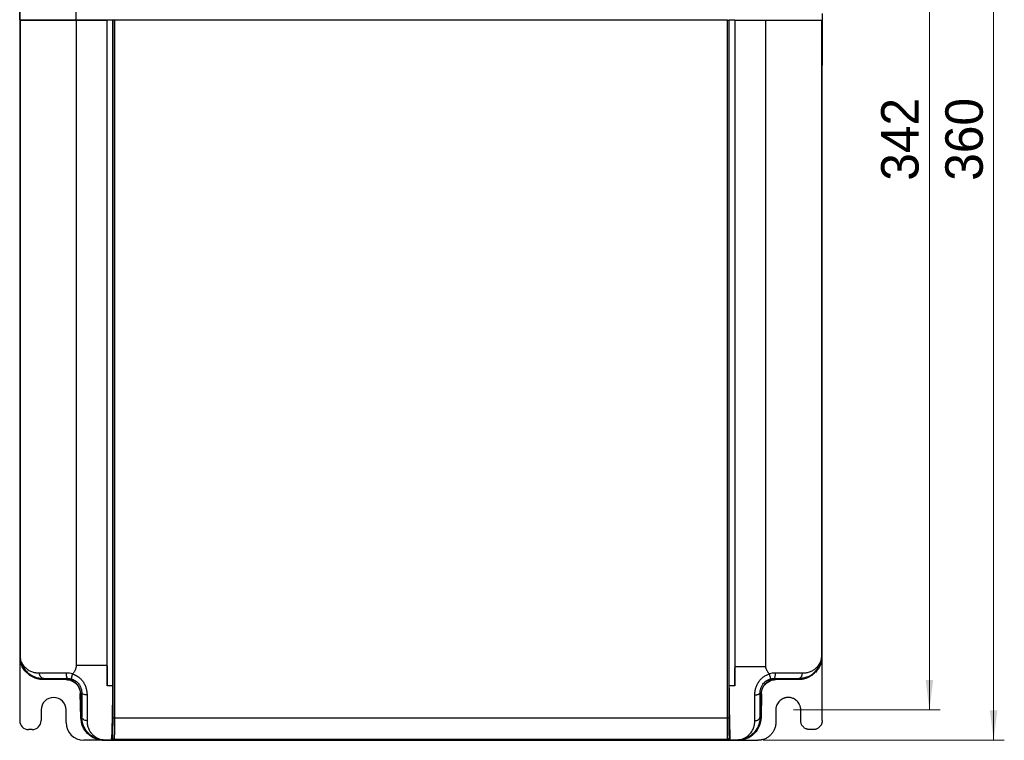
# Model space of a CAD drawing. Header units: millimetres. Extents: x 0 to 423, y 0 to 297.
# Tile 3 of 41: x 77 to 169, y 92 to 159. Entities that reach past the tile are written whole.
import ezdxf

# ---------------------------------------------------------------- set-up
doc = ezdxf.new("R2010")
doc.units = ezdxf.units.MM
doc.layers.add('实线', color=2, linetype='Continuous', lineweight=25)
doc.styles.add('SLDTEXTSTYLE16', font='ARIAL.TTF', dxfattribs={"width": 0.948})
doc.dimstyles.new('SLDDIMSTYLE0', dxfattribs={"dimtxt": 3.5, "dimasz": 2.8, "dimexe": 0, "dimexo": 0.0625, "dimgap": 0.875, "dimtad": 2, "dimlfac": 3, "dimrnd": 1e-09, "dimzin": 12, "dimdsep": 46, "dimtxsty": 'SLDTEXTSTYLE16', "dimsah": 1, "dimcen": 0.09, "dimadec": 0, "dimazin": 3, "dimtfac": 1, "dimtofl": 0, "dimtmove": 0, "dimatfit": 3, "dimfxl": 1, "dimfrac": 2, "dimtolj": 1, "dimtzin": 12, "dimarcsym": 0})

# ---------------------------------------------------------------- blocks, each defined once
blk = doc.blocks.new('_D_2')
at = {"color": 7, "linetype": 'Continuous', "lineweight": 18, "true_color": 0xffffff}
for p, q in [((149.477, 208.973), (163.169, 208.973)), ((162.169, 208.973), (162.169, 94.973)), ((149.477, 94.973), (163.169, 94.973))]:
    blk.add_line(p, q, dxfattribs=at)
for points in [[(162.169, 208.973), (161.819, 206.173), (162.519, 206.173)], [(162.169, 94.973), (162.519, 97.773), (161.819, 97.773)]]:
    blk.add_solid(points, dxfattribs=at)
at = {"color": 7, "linetype": 'Continuous', "lineweight": 18, "true_color": 0xffffff, "insert": (157.657, 144.423), "char_height": 3.5, "attachment_point": 1, "rotation": 90, "style": 'SLDTEXTSTYLE16'}
blk.add_mtext('342', dxfattribs=at)
blk = doc.blocks.new('_D_3')
at = {"color": 7, "linetype": 'Continuous', "lineweight": 18, "true_color": 0xffffff}
for p, q in [((144.772, 212.14), (169.169, 212.14)), ((168.169, 92.14), (168.169, 212.14)), ((146.644, 92.14), (169.169, 92.14))]:
    blk.add_line(p, q, dxfattribs=at)
for points in [[(168.169, 212.14), (167.819, 209.34), (168.519, 209.34)], [(168.169, 92.14), (168.519, 94.94), (167.819, 94.94)]]:
    blk.add_solid(points, dxfattribs=at)
at = {"color": 7, "linetype": 'Continuous', "lineweight": 18, "true_color": 0xffffff, "insert": (163.657, 144.423), "char_height": 3.5, "attachment_point": 1, "rotation": 90, "style": 'SLDTEXTSTYLE16'}
blk.add_mtext('360', dxfattribs=at)

msp = doc.modelspace()

# ---------------------------------------------------------------- linework, layer by layer
at = {"layer": '实线', "color": 2, "linetype": 'Continuous', "lineweight": 25, "true_color": 0xffff00}
for p, q in [((82.3855, 205.0911), (82.3855, 159.4699)), ((77.1437, 204.2754), (77.1437, 100.0036)), ((77.1508, 204.2356), (77.1508, 159.4699)), ((77.1537, 159.4699), (77.1537, 204.2327)), ((77.181, 159.4225), (77.181, 100.0046)), ((77.1839, 100.0075), (77.1839, 159.4225)), ((77.2771, 159.4699), (77.2771, 159.4225)), ((77.5173, 159.4699), (77.5173, 159.4225)), ((77.6104, 159.4699), (77.6104, 159.4225)), ((78.3253, 159.4615), (78.3253, 159.4225)), ((78.3317, 159.4225), (78.3317, 159.4615)), ((82.3855, 159.4699), (85.276, 159.4699)), ((82.4157, 159.4225), (85.3063, 159.4225)), ((82.4157, 159.4225), (82.4157, 99.1491)), ((84.0018, 159.4699), (84.0018, 159.4225)), ((84.4684, 159.4225), (84.4684, 159.4699)), ((85.8193, 159.4225), (85.3063, 159.4225)), ((85.3063, 99.1491), (85.3063, 159.4225)), ((85.8193, 159.4225), (85.8362, 159.4225)), ((85.8193, 159.4225), (85.8193, 97.2333)), ((85.8362, 159.4225), (85.8362, 94.2503)), ((86.0027, 159.4225), (85.8362, 159.4225)), ((86.0027, 159.4225), (86.0027, 94.2503)), ((139.3805, 159.4225), (86.0027, 159.4225)), ((108.476, 159.4699), (108.476, 159.4225)), ((143.2848, 159.4221), (139.3805, 159.4221)), ((143.2848, 94.2503), (143.2848, 159.4221)), ((143.4513, 94.2503), (143.4513, 159.4221)), ((143.9812, 159.4221), (143.4682, 159.4221)), ((143.4682, 97.2333), (143.4682, 159.4221)), ((143.8093, 159.4221), (143.8093, 159.4699)), ((143.9812, 159.4221), (146.8718, 159.4221)), ((143.9812, 159.4221), (143.9812, 99.0276)), ((146.8718, 99.0276), (146.8718, 159.4221)), ((150.2778, 159.4699), (150.2778, 159.4225)), ((151.6771, 159.4699), (151.6771, 159.4225)), ((152.1036, 159.4225), (152.1036, 100.0075)), ((152.1065, 100.0046), (152.1065, 159.4225)), ((152.1437, 160.0395), (152.1437, 155.7062)), ((152.1437, 155.7062), (152.1065, 155.7062)), ((152.1437, 155.7062), (152.1437, 155.2062)), ((152.1065, 155.2062), (152.1437, 155.2062)), ((152.1437, 100.0036), (152.1437, 155.2062)), ((77.1437, 100.0036), (77.1437, 93.9776)), ((77.181, 100.0046), (77.1839, 100.0075)), ((152.1036, 100.0075), (152.1065, 100.0046)), ((152.1437, 93.9776), (152.1437, 100.0036)), ((82.4157, 99.1491), (85.3063, 99.1491)), ((85.3063, 99.0908), (85.3063, 97.2333)), ((143.9812, 99.0276), (146.8718, 99.0276)), ((143.9812, 97.2333), (143.9812, 98.9109)), ((81.4957, 97.8058), (79.2798, 97.8371)), ((79.3219, 97.8406), (79.393, 97.9117)), ((79.3219, 97.8406), (81.5244, 97.8168)), ((81.3768, 97.922), (81.6287, 97.9211)), ((81.5244, 97.8168), (81.6287, 97.9211)), ((147.6588, 97.9211), (147.9997, 97.9224)), ((147.7631, 97.8168), (147.6588, 97.9211)), ((147.7631, 97.8168), (149.9656, 97.8405)), ((150.0077, 97.8371), (147.7918, 97.8058)), ((149.8945, 97.9117), (150.5169, 98.0227)), ((149.8945, 97.9117), (149.9656, 97.8405)), ((85.8193, 97.2333), (85.3063, 97.2333)), ((143.9812, 97.2333), (143.4682, 97.2333)), ((82.8489, 94.2684), (82.81, 96.4959)), ((82.8416, 96.5084), (82.939, 96.6057)), ((82.8416, 96.5084), (82.8805, 94.2825)), ((146.4458, 96.5083), (146.3485, 96.6057)), ((146.407, 94.2825), (146.4458, 96.5083)), ((146.4775, 96.4959), (146.4386, 94.2684)), ((79.1437, 94.9728), (79.1437, 93.9776)), ((81.4771, 93.8062), (81.4771, 94.9728)), ((147.8104, 94.9728), (147.8104, 93.8062)), ((150.1437, 93.9776), (150.1437, 94.9728)), ((82.9433, 94.3453), (82.8805, 94.2825)), ((86.0027, 94.2503), (143.2848, 94.2503)), ((146.407, 94.2825), (146.3442, 94.3453)), ((78.3104, 93.1442), (77.9771, 93.1442)), ((151.3104, 93.1442), (150.9771, 93.1442)), ((85.0152, 92.1395), (83.1437, 92.1395)), ((85.0152, 92.1395), (125.6437, 92.1395)), ((85.0444, 92.1561), (85.0531, 92.1648)), ((85.0444, 92.1561), (144.2431, 92.1561)), ((85.8835, 92.1648), (85.0531, 92.1648)), ((85.729, 92.3432), (85.8048, 92.4191)), ((85.9713, 92.2526), (85.8835, 92.1648)), ((85.9713, 92.2526), (143.3162, 92.2526)), ((125.6437, 92.1395), (125.6437, 92.1561)), ((127.6437, 92.1561), (127.6437, 92.1395)), ((139.9771, 92.1395), (127.6437, 92.1395)), ((139.9771, 92.1395), (139.9771, 92.1561)), ((141.9771, 92.1561), (141.9771, 92.1395)), ((141.9771, 92.1395), (144.2723, 92.1395)), ((143.404, 92.1648), (143.3162, 92.2526)), ((144.2344, 92.1648), (143.404, 92.1648)), ((143.4827, 92.4191), (143.5585, 92.3432)), ((144.2344, 92.1648), (144.2431, 92.1561)), ((144.2723, 92.1395), (146.1437, 92.1395))]:
    msp.add_line(p, q, dxfattribs=at)
for centre, radius, start, end in [((80.3104, 94.9728), 1.1667, 0, 180), ((77.9771, 93.9776), 0.8333, 180, 270), ((78.3104, 93.9776), 0.8333, 270, 0), ((83.1437, 93.8062), 1.6667, 180, 270)]:
    msp.add_arc(centre, radius, start, end, dxfattribs=at)
for points, knots in [([(77.1537, 159.4699), (77.1569, 159.4699), (77.2108, 159.4699), (77.3762, 159.4699), (77.5847, 159.4699), (77.7356, 159.4699), (77.8894, 159.4699), (77.968, 159.4699), (78.1294, 159.4699), (78.2124, 159.4699), (78.3847, 159.4699), (78.474, 159.4699), (78.6616, 159.4699), (78.7598, 159.4699), (78.9655, 159.4699), (79.073, 159.4699), (79.2964, 159.4699), (79.5281, 159.4699), (79.7781, 159.4699), (80.04, 159.4699), (80.177, 159.4699), (80.4677, 159.4699), (80.6216, 159.4699), (80.9464, 159.4699), (81.1174, 159.4699), (81.4697, 159.4699), (81.8319, 159.4699), (82.2009, 159.4699), (82.3855, 159.4699)], [0, 0, 0, 0, 0.0625, 0.125, 0.1875, 0.25, 0.25, 0.3125, 0.3125, 0.375, 0.375, 0.4375, 0.4375, 0.5, 0.5, 0.5625, 0.5625, 0.625, 0.6875, 0.6875, 0.75, 0.75, 0.8125, 0.8125, 0.875, 0.875, 0.9375, 1, 1, 1, 1]), ([(77.1839, 159.4225), (77.1848, 159.4225), (77.1865, 159.4225), (77.1934, 159.4225), (77.2035, 159.4225), (77.2171, 159.4225), (77.2341, 159.4225), (77.2658, 159.4225), (77.3225, 159.4225), (77.4325, 159.4225), (77.6057, 159.4225), (77.836, 159.4225), (78.0818, 159.4225), (78.331, 159.4225), (78.593, 159.4225), (78.8879, 159.4225), (79.2109, 159.4225), (79.5683, 159.4225), (79.9431, 159.4225), (80.3597, 159.4225), (80.8112, 159.4225), (81.3222, 159.4225), (81.7251, 159.4225), (81.9999, 159.4225), (82.1362, 159.4225), (82.2752, 159.4225), (82.3676, 159.4225), (82.4157, 159.4225)], [0, 0, 0, 0, 0.00980514, 0.01984245, 0.03012568, 0.04066761, 0.05148012, 0.06257422, 0.09223276, 0.12533334, 0.18101981, 0.25045115, 0.31622814, 0.37501805, 0.43758353, 0.49991585, 0.56205197, 0.62461648, 0.69232746, 0.74998815, 0.8140655, 0.87493152, 0.93739151, 0.95287425, 0.96872643, 0.98371091, 1, 1, 1, 1]), ([(143.2848, 159.4221), (143.2922, 159.4221), (143.3068, 159.4221), (143.3281, 159.4221), (143.3484, 159.4221), (143.3676, 159.4221), (143.3858, 159.4221), (143.4128, 159.4221), (143.4438, 159.4221), (143.4488, 159.4221), (143.4513, 159.4221)], [0, 0, 0, 0, 0.0857745, 0.1689516, 0.2510189, 0.3335244, 0.4179918, 0.5058428, 0.7526229, 1, 1, 1, 1]), ([(146.8718, 159.4221), (146.9192, 159.4221), (147.0104, 159.4221), (147.1477, 159.4221), (147.2824, 159.4221), (147.4351, 159.4221), (147.6012, 159.4221), (147.7799, 159.4221), (147.8954, 159.4221), (147.9525, 159.4221)], [0, 0, 0, 0, 0.12970572, 0.24967317, 0.3760279, 0.49966456, 0.67032298, 0.83692947, 1, 1, 1, 1]), ([(147.9525, 159.4225), (147.9828, 159.4225), (148.0434, 159.4225), (148.133, 159.4225), (148.2217, 159.4225), (148.3095, 159.4225), (148.3963, 159.4225), (148.4822, 159.4225), (148.5672, 159.4225), (148.6512, 159.4225), (148.7342, 159.4225), (148.8534, 159.4225), (149.008, 159.4225), (149.1891, 159.4225), (149.3657, 159.4225), (149.532, 159.4225), (149.6957, 159.4225), (149.9043, 159.4225), (150.155, 159.4225), (150.4336, 159.4225), (150.6858, 159.4225), (150.9215, 159.4225), (151.1428, 159.4225), (151.3568, 159.4225), (151.5667, 159.4225), (151.758, 159.4225), (151.9016, 159.4225), (151.9934, 159.4225), (152.0454, 159.4225), (152.0781, 159.4225), (152.0976, 159.4225), (152.1016, 159.4225), (152.1036, 159.4225)], [0, 0, 0, 0, 0.01229927, 0.02461305, 0.03695451, 0.04933674, 0.06177268, 0.07427514, 0.0868567, 0.09952971, 0.11230626, 0.12519814, 0.15565593, 0.18776515, 0.21804046, 0.25047959, 0.28100352, 0.31312026, 0.37548442, 0.43824438, 0.50001792, 0.55876384, 0.6250294, 0.68719448, 0.74947132, 0.81702384, 0.87475183, 0.9075809, 0.93746305, 0.95912883, 0.97994798, 1, 1, 1, 1]), ([(77.181, 100.0046), (77.1813, 99.9762), (77.182, 99.9196), (77.1872, 99.835), (77.1954, 99.751), (77.2068, 99.6679), (77.2214, 99.5857), (77.239, 99.5045), (77.2597, 99.4245), (77.2832, 99.3457), (77.3096, 99.2683), (77.3387, 99.1923), (77.3705, 99.1178), (77.4048, 99.045), (77.4417, 98.9738), (77.4809, 98.9045), (77.5224, 98.837), (77.5661, 98.7714), (77.612, 98.7077), (77.6598, 98.6461), (77.7096, 98.5867), (77.7611, 98.5292), (77.797, 98.4925), (77.8149, 98.4743)], [0, 0, 0, 0, 0.0501069, 0.0999648, 0.1495738, 0.1989339, 0.248045, 0.2969073, 0.3455208, 0.3938855, 0.4420014, 0.4898686, 0.537487, 0.5848568, 0.6319779, 0.6788505, 0.7254744, 0.7718498, 0.8179767, 0.8638552, 0.9094852, 0.9548668, 1, 1, 1, 1]), ([(78.9899, 98.4111), (78.9642, 98.4105), (78.9144, 98.4095), (78.844, 98.4114), (78.7796, 98.4152), (78.7207, 98.4207), (78.6673, 98.4274), (78.5745, 98.4418), (78.4429, 98.4714), (78.2733, 98.5278), (78.1156, 98.5988), (77.971, 98.6824), (77.8372, 98.7781), (77.7111, 98.8884), (77.5935, 99.0134), (77.4899, 99.1462), (77.4006, 99.2852), (77.3241, 99.4288), (77.264, 99.5705), (77.2196, 99.715), (77.1968, 99.8353), (77.188, 99.9217), (77.1854, 99.9647), (77.1845, 99.9861), (77.1842, 99.9968), (77.1841, 100.0022), (77.184, 100.0052), (77.1839, 100.0068), (77.1839, 100.0075)], [0, 0, 0, 0, 0.02713437, 0.05260998, 0.07643984, 0.09863569, 0.11920868, 0.13816993, 0.20757449, 0.28021997, 0.35799914, 0.42332743, 0.48721749, 0.55725822, 0.61851077, 0.68056862, 0.7415442, 0.79511268, 0.85116342, 0.90159177, 0.95182191, 0.97616804, 0.98814812, 0.99409004, 0.99704901, 0.9985255, 0.999263, 1, 1, 1, 1]), ([(77.1839, 100.0075), (77.1839, 100.0065), (77.184, 100.0045), (77.184, 100.0004), (77.1842, 99.9932), (77.1845, 99.9789), (77.1854, 99.9502), (77.1882, 99.8924), (77.198, 99.7754), (77.2357, 99.5368), (77.3422, 99.2027), (77.5157, 98.8894), (77.6888, 98.6666), (77.8401, 98.509), (77.9997, 98.372), (78.1861, 98.2416), (78.3779, 98.1364), (78.5832, 98.0494), (78.7795, 97.9862), (78.9708, 97.9442), (79.1326, 97.9223), (79.2699, 97.9123), (79.3549, 97.9119), (79.393, 97.9117)], [0, 0, 0, 0, 0.00074692, 0.00149435, 0.00299077, 0.00598984, 0.01201289, 0.02415893, 0.0488531, 0.09986916, 0.20858961, 0.32664245, 0.39838545, 0.45573779, 0.52525834, 0.5970113, 0.67632895, 0.74113339, 0.81764931, 0.87711926, 0.9257261, 0.96673317, 1, 1, 1, 1]), ([(79.2798, 97.8371), (78.9983, 97.8728), (78.4352, 97.9443), (77.74, 98.45), (77.3118, 99.0155), (77.2542, 99.4123), (77.237, 99.5305)], [0, 0, 0, 0, 0.2920062, 0.5840124, 0.8760187, 1, 1, 1, 1]), ([(152.1036, 100.0075), (152.1035, 100.0067), (152.1035, 100.0052), (152.1034, 100.0022), (152.1033, 99.9968), (152.103, 99.9861), (152.1021, 99.9647), (152.0995, 99.9218), (152.0907, 99.8354), (152.0679, 99.7152), (152.0235, 99.5707), (151.9647, 99.4319), (151.8886, 99.2879), (151.7995, 99.1487), (151.6941, 99.0138), (151.581, 98.8933), (151.4554, 98.7819), (151.3223, 98.6859), (151.1725, 98.5992), (151.0148, 98.528), (150.8445, 98.4714), (150.6961, 98.438), (150.563, 98.4195), (150.44, 98.4096), (150.3472, 98.4106), (150.2976, 98.4111)], [0, 0, 0, 0, 0.0007364, 0.0014733, 0.0029487, 0.0059054, 0.0118428, 0.0238143, 0.0481447, 0.0983497, 0.1487891, 0.2048136, 0.2551496, 0.3193674, 0.3814618, 0.4426495, 0.5053464, 0.5765865, 0.6411479, 0.71978, 0.7924993, 0.8618741, 0.9013303, 0.9473412, 1, 1, 1, 1]), ([(150.5169, 98.0227), (150.586, 98.033), (150.9608, 98.0891), (151.4374, 98.455), (151.985, 99.1325), (152.0663, 99.7322), (152.1036, 100.0075)], [0, 0, 0, 0, 0.0803671, 0.4357065, 0.7409068, 1, 1, 1, 1]), ([(151.4726, 98.4743), (151.4924, 98.4945), (151.532, 98.535), (151.5886, 98.599), (151.6431, 98.6653), (151.6952, 98.7342), (151.7447, 98.8056), (151.7917, 98.8794), (151.8359, 98.9554), (151.8771, 99.0336), (151.9154, 99.1139), (151.9505, 99.1962), (151.9824, 99.2804), (152.0109, 99.3663), (152.0359, 99.4538), (152.0573, 99.5428), (152.075, 99.6332), (152.089, 99.7247), (152.099, 99.8172), (152.1053, 99.9107), (152.1061, 99.9732), (152.1065, 100.0046)], [0, 0, 0, 0, 0.0498986, 0.1001006, 0.1506061, 0.2014151, 0.2525276, 0.3039437, 0.3556634, 0.4076868, 0.460014, 0.5126449, 0.5655797, 0.6188183, 0.6723608, 0.7262072, 0.7803576, 0.8348121, 0.8895706, 0.9446332, 1, 1, 1, 1]), ([(152.0505, 99.5305), (152.0339, 99.4116), (151.9782, 99.0125), (151.7089, 98.701), (151.5199, 98.4823)], [0, 0, 0, 0, 0.2980352, 1, 1, 1, 1]), ([(77.8149, 98.4743), (77.836, 98.4537), (77.8783, 98.4123), (77.9451, 98.3535), (78.0146, 98.297), (78.0868, 98.2431), (78.1617, 98.1919), (78.2391, 98.1436), (78.319, 98.0984), (78.4012, 98.0564), (78.4856, 98.0177), (78.5721, 97.9825), (78.6606, 97.9508), (78.7509, 97.9229), (78.8429, 97.8988), (78.9364, 97.8787), (79.0313, 97.8626), (79.1273, 97.8507), (79.2243, 97.8429), (79.2893, 97.8413), (79.3219, 97.8406)], [0, 0, 0, 0, 0.05276301, 0.10585427, 0.15927384, 0.21302177, 0.26709812, 0.32150294, 0.37623628, 0.4312982, 0.48668875, 0.54240798, 0.59845594, 0.65483267, 0.71153823, 0.76857266, 0.82593601, 0.88362832, 0.94164963, 1, 1, 1, 1]), ([(82.4157, 99.1491), (82.4162, 99.1292), (82.4173, 99.09), (82.415, 99.0323), (82.4097, 98.9768), (82.3986, 98.9056), (82.3748, 98.8172), (82.3336, 98.7176), (82.2816, 98.6193), (82.2245, 98.5244), (82.1627, 98.4312), (82.1176, 98.3742), (82.0957, 98.3466)], [0, 0, 0, 0, 0.0675687, 0.1327344, 0.1956841, 0.2566298, 0.3766187, 0.5052002, 0.6209824, 0.7535842, 0.8805774, 1, 1, 1, 1]), ([(85.3063, 97.2335), (85.3063, 97.3877), (85.3063, 97.5441), (85.3063, 97.8603), (85.3063, 98.0201), (85.3063, 98.5022), (85.3063, 98.8271), (85.3063, 99.1491)], [0, 0, 0, 0, 0.25, 0.25, 0.5, 0.5, 1, 1, 1, 1]), ([(143.9812, 99.0276), (143.9812, 98.7253), (143.9812, 98.421), (143.9812, 97.9699), (143.9812, 97.8204), (143.9812, 97.5245), (143.9812, 97.378), (143.9812, 97.2335)], [0, 0, 0, 0, 0.5, 0.5, 0.75, 0.75, 1, 1, 1, 1]), ([(147.1931, 98.3468), (147.1735, 98.3758), (147.1358, 98.4318), (147.0806, 98.5125), (147.0284, 98.5881), (146.9834, 98.6651), (146.9456, 98.7456), (146.914, 98.8321), (146.8888, 98.9263), (146.8776, 98.9929), (146.8718, 99.0276)], [0, 0, 0, 0, 0.1380829, 0.2658856, 0.3848352, 0.4997149, 0.6167671, 0.7342282, 0.8617554, 1, 1, 1, 1]), ([(149.9656, 97.8405), (149.995, 97.8412), (150.0535, 97.8425), (150.1409, 97.849), (150.2276, 97.8587), (150.3133, 97.8719), (150.398, 97.8884), (150.4815, 97.9081), (150.5638, 97.931), (150.6447, 97.957), (150.7241, 97.986), (150.8019, 98.0178), (150.878, 98.0525), (150.9522, 98.0899), (151.0247, 98.1299), (151.0951, 98.1724), (151.1635, 98.2172), (151.2299, 98.2644), (151.294, 98.3138), (151.3559, 98.3652), (151.4157, 98.4185), (151.4537, 98.4557), (151.4726, 98.4743)], [0, 0, 0, 0, 0.0525302, 0.1047938, 0.156791, 0.2085216, 0.2599858, 0.3111837, 0.3621151, 0.4127802, 0.463179, 0.5133115, 0.5631778, 0.6127778, 0.6621118, 0.7111796, 0.7599813, 0.8085169, 0.8567866, 0.9047903, 0.9525281, 1, 1, 1, 1]), ([(81.5103, 98.4205), (81.3661, 98.4213), (81.0802, 98.4224), (80.6793, 98.423), (80.382, 98.4225), (80.1638, 98.4218), (80.0107, 98.421), (79.866, 98.4201), (79.6809, 98.4187), (79.377, 98.416), (79.1422, 98.4131), (78.9899, 98.4111)], [0, 0, 0, 0, 0.12499978, 0.24999978, 0.37499978, 0.43749978, 0.49999978, 0.56249978, 0.62499978, 0.74999978, 0.99999977, 0.99999977, 0.99999977, 0.99999977]), ([(79.393, 97.9117), (79.3447, 97.9128), (79.2405, 97.9368), (79.0961, 98.0553), (79.0067, 98.2321), (78.9901, 98.3554), (78.9899, 98.4111)], [0.0000002, 0.0000002, 0.0000002, 0.0000002, 0.2532759, 0.5074559, 0.7616359, 1.0000041, 1.0000041, 1.0000041, 1.0000041]), ([(79.393, 97.9117), (79.5634, 97.9139), (79.8889, 97.9183), (80.4335, 97.9224), (80.9252, 97.924), (81.263, 97.9225), (81.3768, 97.922)], [0, 0, 0, 0, 0.3171321, 0.6056373, 0.8671267, 1, 1, 1, 1]), ([(81.4957, 97.8058), (81.6667, 97.8034), (81.8372, 97.7677), (82.1524, 97.6348), (82.297, 97.5377), (82.5392, 97.2963), (82.6368, 97.152), (82.7707, 96.8373), (82.807, 96.6669), (82.81, 96.4959)], [0, 0, 0, 0, 0.25, 0.25, 0.5, 0.5, 0.75, 0.75, 1, 1, 1, 1]), ([(81.6287, 97.9211), (81.6145, 97.9223), (81.5838, 97.9451), (81.5413, 98.059), (81.5144, 98.2355), (81.5099, 98.3619), (81.5103, 98.4205)], [-0.0000005, -0.0000005, -0.0000005, -0.0000005, 0.2460875, 0.4973917, 0.7486958, 1, 1, 1, 1]), ([(82.4518, 97.4269), (82.4362, 97.442), (82.4048, 97.4725), (82.3548, 97.5154), (82.3025, 97.5562), (82.2478, 97.5946), (82.1908, 97.6305), (82.1316, 97.6636), (82.0704, 97.694), (82.0073, 97.7213), (81.9423, 97.7455), (81.8757, 97.7664), (81.8077, 97.7839), (81.7383, 97.7978), (81.6678, 97.8081), (81.5964, 97.8149), (81.5485, 97.8162), (81.5244, 97.8168)], [0, 0, 0, 0, 0.0633552, 0.1271831, 0.1914838, 0.2562573, 0.3215038, 0.3872233, 0.453416, 0.5200818, 0.587221, 0.6548336, 0.7229196, 0.7914792, 0.8605124, 0.9300193, 1, 1, 1, 1]), ([(81.976, 97.873), (81.9757, 97.8736), (81.9751, 97.8748), (81.9752, 97.8798), (81.976, 97.8874), (81.9778, 97.8978), (81.9815, 97.9158), (81.9887, 97.9494), (82.0004, 98), (82.0149, 98.0581), (82.0293, 98.115), (82.0465, 98.1806), (82.0661, 98.253), (82.0803, 98.3039), (82.0875, 98.3296)], [0, 0, 0, 0, 0.0479042, 0.0970624, 0.1473895, 0.1987834, 0.2511253, 0.3589012, 0.5004597, 0.5889899, 0.6846447, 0.7861712, 0.891932, 1, 1, 1, 1]), ([(81.976, 97.873), (81.9958, 97.867), (82.0393, 97.8541), (82.1089, 97.8283), (82.1976, 97.7895), (82.2874, 97.7411), (82.4093, 97.6622), (82.5443, 97.5515), (82.6761, 97.4013), (82.7914, 97.2212), (82.8656, 97.0487), (82.9091, 96.8874), (82.9284, 96.7748), (82.9374, 96.6829), (82.9385, 96.6293), (82.939, 96.6057)], [0, 0, 0, 0, 0.0343514, 0.0753648, 0.123062, 0.1953102, 0.2445069, 0.3647583, 0.4853043, 0.5801118, 0.7322895, 0.8175847, 0.8910097, 0.9519968, 1, 1, 1, 1]), ([(82.0957, 98.3466), (82.0939, 98.3438), (82.0904, 98.3386), (82.0884, 98.3325), (82.0875, 98.3297)], [0, 0, 0, 0, 0.5232519, 1, 1, 1, 1]), ([(82.0875, 98.3297), (82.1106, 98.3226), (82.1569, 98.3085), (82.225, 98.2835), (82.292, 98.2558), (82.3579, 98.2252), (82.4227, 98.1916), (82.4863, 98.1551), (82.5488, 98.1157), (82.6756, 98.0283), (82.8552, 97.8744), (83.0609, 97.628), (83.2276, 97.3459), (83.3269, 97.0885), (83.3835, 96.8747), (83.4112, 96.7283), (83.4277, 96.5995), (83.4367, 96.4889), (83.4378, 96.4163), (83.4383, 96.38)], [0, 0, 0, 0, 0.02767751, 0.0553073, 0.08294147, 0.11063192, 0.13843008, 0.16638662, 0.19455117, 0.22297212, 0.34275267, 0.46429691, 0.59125038, 0.72265172, 0.79031662, 0.85927643, 0.90627513, 0.95315929, 1, 1, 1, 1]), ([(145.8491, 96.38), (145.8494, 96.4067), (145.8499, 96.4602), (145.8548, 96.5416), (145.8627, 96.6238), (145.8774, 96.7335), (145.9031, 96.8699), (145.9592, 97.0836), (146.0579, 97.3414), (146.2242, 97.6248), (146.4302, 97.8726), (146.6295, 98.0435), (146.7995, 98.1561), (146.9286, 98.2265), (147.0618, 98.2858), (147.154, 98.3151), (147.2, 98.3297)], [0, 0, 0, 0, 0.0345041, 0.0691502, 0.1039695, 0.1389917, 0.2076689, 0.275166, 0.4069109, 0.5340668, 0.6562098, 0.7766735, 0.8335435, 0.8894482, 0.9447934, 1, 1, 1, 1]), ([(146.3485, 96.6057), (146.3488, 96.6221), (146.3494, 96.6599), (146.3541, 96.7254), (146.3643, 96.8073), (146.3835, 96.9055), (146.4264, 97.0593), (146.499, 97.2266), (146.6162, 97.4074), (146.723, 97.528), (146.8314, 97.6235), (146.9097, 97.6821), (147.0008, 97.7412), (147.1006, 97.795), (147.2111, 97.8421), (147.2808, 97.8635), (147.3115, 97.8729)], [0, 0, 0, 0, 0.03339579, 0.07718993, 0.13112839, 0.19488715, 0.26807631, 0.42778822, 0.5168998, 0.63801496, 0.69820763, 0.75838655, 0.80086086, 0.87890178, 0.94671409, 1, 1, 1, 1]), ([(146.4775, 96.4959), (146.4805, 96.6669), (146.5168, 96.8373), (146.6507, 97.152), (146.7482, 97.2963), (146.9905, 97.5377), (147.1351, 97.6348), (147.4503, 97.7677), (147.6208, 97.8034), (147.7918, 97.8058)], [0, 0, 0, 0, 0.25, 0.25, 0.5, 0.5, 0.75, 0.75, 1, 1, 1, 1]), ([(147.7631, 97.8168), (147.7405, 97.8162), (147.6955, 97.8151), (147.6285, 97.8091), (147.5623, 97.8), (147.497, 97.7876), (147.4329, 97.7721), (147.3699, 97.7536), (147.3084, 97.7322), (147.2484, 97.7079), (147.1901, 97.681), (147.1335, 97.6515), (147.0787, 97.6195), (147.0258, 97.5852), (146.975, 97.5487), (146.9263, 97.5101), (146.8797, 97.4697), (146.8503, 97.4411), (146.8357, 97.4268)], [0, 0, 0, 0, 0.0656208, 0.1308252, 0.1956133, 0.259985, 0.3239405, 0.3874799, 0.4506031, 0.5133104, 0.5756016, 0.637477, 0.6989366, 0.7599805, 0.8206086, 0.8808212, 0.9406183, 1, 1, 1, 1]), ([(147.2, 98.3297), (147.1996, 98.331), (147.1988, 98.3339), (147.1967, 98.3379), (147.1951, 98.3416), (147.1943, 98.3447), (147.1934, 98.3462), (147.1931, 98.3468)], [0, 0, 0, 0, 0.2299133, 0.484423, 0.7308121, 0.8858489, 1, 1, 1, 1]), ([(147.2, 98.3296), (147.2038, 98.3161), (147.2113, 98.2891), (147.2223, 98.2489), (147.233, 98.2095), (147.2433, 98.1713), (147.2529, 98.1346), (147.262, 98.0999), (147.2702, 98.0675), (147.2777, 98.0376), (147.2879, 97.9962), (147.2986, 97.9507), (147.3077, 97.9082), (147.3122, 97.8855), (147.3129, 97.8755), (147.3119, 97.8737), (147.3115, 97.873)], [0, 0, 0, 0, 0.0566184, 0.1135377, 0.1705092, 0.2272809, 0.2836033, 0.3392356, 0.393951, 0.4475415, 0.4998213, 0.6320047, 0.749392, 0.8755144, 0.9451488, 1, 1, 1, 1]), ([(147.6588, 97.9211), (147.6732, 97.9223), (147.6887, 97.934), (147.7183, 97.9839), (147.7324, 98.0223), (147.7554, 98.1194), (147.7642, 98.1779), (147.7753, 98.2995), (147.7775, 98.3622), (147.7772, 98.4205)], [0, 0, 0, 0, 0.25, 0.25, 0.5, 0.5, 0.75, 0.75, 1, 1, 1, 1]), ([(150.2976, 98.4111), (150.145, 98.4131), (149.9104, 98.416), (149.5626, 98.4191), (149.2794, 98.421), (148.9643, 98.4225), (148.4897, 98.4232), (148.0612, 98.422), (147.7772, 98.4205)], [0.00000001, 0.00000001, 0.00000001, 0.00000001, 0.25, 0.375, 0.5, 0.625, 0.75, 0.99999993, 0.99999993, 0.99999993, 0.99999993]), ([(147.9997, 97.9224), (148.0829, 97.9227), (148.2744, 97.9236), (148.5437, 97.9232), (148.9345, 97.9219), (149.3975, 97.9182), (149.7237, 97.9139), (149.8945, 97.9117)], [0, 0, 0, 0, 0.1005843, 0.2315466, 0.3718558, 0.6712505, 1, 1, 1, 1]), ([(149.8945, 97.9117), (149.9415, 97.9128), (150.0176, 97.93), (150.1145, 97.9919), (150.1799, 98.0573), (150.2331, 98.1377), (150.2711, 98.2277), (150.293, 98.321), (150.2975, 98.3818), (150.2976, 98.4111)], [0.00000205, 0.00000205, 0.00000205, 0.00000205, 0.24632028, 0.37193398, 0.49754768, 0.62316138, 0.74877509, 0.87438879, 1.00000044, 1.00000044, 1.00000044, 1.00000044]), ([(82.8416, 96.5084), (82.8409, 96.5307), (82.8395, 96.5752), (82.8331, 96.6416), (82.8238, 96.7072), (82.8112, 96.7718), (82.7955, 96.8353), (82.7769, 96.8976), (82.7555, 96.9585), (82.7312, 97.0178), (82.7044, 97.0756), (82.675, 97.1317), (82.6431, 97.186), (82.609, 97.2383), (82.5728, 97.2887), (82.5344, 97.3369), (82.4943, 97.3832), (82.4659, 97.4123), (82.4518, 97.4269)], [0, 0, 0, 0, 0.0655639, 0.130719, 0.1954654, 0.259803, 0.323732, 0.3872524, 0.4503643, 0.5130677, 0.5753628, 0.6372496, 0.6987281, 0.7597985, 0.8204608, 0.8807151, 0.9405615, 1, 1, 1, 1]), ([(85.8193, 97.2333), (85.8191, 97.1972), (85.8187, 97.1247), (85.8181, 97.0167), (85.8174, 96.9087), (85.8166, 96.8009), (85.8158, 96.6933), (85.815, 96.5858), (85.8141, 96.4785), (85.8131, 96.3713), (85.8121, 96.2643), (85.8106, 96.1199), (85.8086, 95.9386), (85.806, 95.7218), (85.8032, 95.5047), (85.8001, 95.2865), (85.7979, 95.1443), (85.7968, 95.072)], [0, 0, 0, 0, 0.0445907, 0.0895119, 0.1347957, 0.1804735, 0.226576, 0.2731329, 0.320173, 0.3677245, 0.4158144, 0.4644689, 0.5649098, 0.6685084, 0.7754479, 0.8858947, 1, 1, 1, 1]), ([(143.4907, 95.072), (143.49, 95.1173), (143.4886, 95.2068), (143.4866, 95.3426), (143.4847, 95.4774), (143.4823, 95.6558), (143.4795, 95.8799), (143.4767, 96.1337), (143.4744, 96.3683), (143.4725, 96.5829), (143.4708, 96.7984), (143.4694, 97.0145), (143.4686, 97.1608), (143.4682, 97.2333)], [0, 0, 0, 0, 0.0717467, 0.1417705, 0.2101049, 0.2767859, 0.4080296, 0.5352667, 0.631865, 0.7264091, 0.8191208, 0.9102352, 1, 1, 1, 1]), ([(146.8357, 97.4268), (146.8195, 97.4102), (146.7872, 97.3768), (146.7418, 97.3234), (146.6988, 97.2674), (146.6585, 97.2087), (146.6212, 97.1474), (146.587, 97.0838), (146.5561, 97.0179), (146.5286, 96.9499), (146.5048, 96.8799), (146.4847, 96.8082), (146.4685, 96.735), (146.4565, 96.6604), (146.4484, 96.5847), (146.4467, 96.5339), (146.4458, 96.5083)], [0, 0, 0, 0, 0.0679633, 0.1364592, 0.205488, 0.2750496, 0.3451443, 0.4157722, 0.4869332, 0.5586276, 0.6308555, 0.7036169, 0.776912, 0.8507408, 0.9251034, 1, 1, 1, 1]), ([(83.4383, 96.38), (83.3802, 96.3796), (83.2548, 96.3886), (83.0793, 96.4396), (82.9642, 96.52), (82.9404, 96.5784), (82.939, 96.6057)], [0.00000102, 0.00000102, 0.00000102, 0.00000102, 0.25, 0.5, 0.75, 0.99999997, 0.99999997, 0.99999997, 0.99999997]), ([(82.939, 96.6057), (82.9408, 96.382), (82.9427, 96.0627), (82.9441, 95.6653), (82.9447, 95.3809), (82.9449, 95.1077), (82.9446, 94.7558), (82.944, 94.5059), (82.9433, 94.3453)], [0, 0, 0, 0, 0.25, 0.375, 0.5, 0.625, 0.75, 1, 1, 1, 1]), ([(83.4383, 96.38), (83.4386, 96.341), (83.4392, 96.2623), (83.4399, 96.1454), (83.4406, 96.0283), (83.4412, 95.9112), (83.4418, 95.794), (83.4423, 95.677), (83.4428, 95.5601), (83.4432, 95.4434), (83.4435, 95.3271), (83.4438, 95.2111), (83.444, 95.0956), (83.4441, 94.9806), (83.4442, 94.8661), (83.4442, 94.752), (83.4442, 94.6385), (83.4441, 94.5255), (83.4439, 94.4128), (83.4437, 94.3006), (83.4434, 94.1889), (83.4431, 94.0777), (83.4428, 94.0048), (83.4427, 93.9682)], [0, 0, 0, 0, 0.0413706, 0.0834165, 0.1261413, 0.1695454, 0.2136255, 0.2583744, 0.3037809, 0.349829, 0.3964984, 0.4437634, 0.4915938, 0.5399712, 0.5888942, 0.6383601, 0.6883636, 0.7388969, 0.7899511, 0.8415431, 0.8937156, 0.9465168, 1, 1, 1, 1]), ([(145.8448, 93.9682), (145.8447, 94.0087), (145.8444, 94.0891), (145.844, 94.2122), (145.8437, 94.3358), (145.8435, 94.46), (145.8434, 94.5848), (145.8433, 94.71), (145.8433, 94.8359), (145.8434, 94.9623), (145.8435, 95.0894), (145.8437, 95.217), (145.844, 95.3452), (145.8444, 95.4739), (145.8449, 95.6029), (145.8454, 95.7322), (145.846, 95.8616), (145.8467, 95.9911), (145.8474, 96.1206), (145.8482, 96.2498), (145.8488, 96.3368), (145.8491, 96.38)], [0, 0, 0, 0, 0.0590723, 0.1173185, 0.1748095, 0.2316086, 0.2877648, 0.3432796, 0.3981407, 0.4523402, 0.5058735, 0.5587385, 0.6109106, 0.6623499, 0.7130233, 0.7629051, 0.8119766, 0.8602254, 0.9076453, 0.9542354, 1, 1, 1, 1]), ([(145.8491, 96.38), (145.8774, 96.3798), (145.937, 96.3817), (146.0292, 96.393), (146.1192, 96.4136), (146.1999, 96.443), (146.2658, 96.4796), (146.3134, 96.521), (146.3413, 96.564), (146.3478, 96.5922), (146.3485, 96.6057)], [-0.0000001, -0.0000001, -0.0000001, -0.0000001, 0.1215918, 0.2473361, 0.3730804, 0.4988247, 0.624569, 0.7503133, 0.8760577, 1, 1, 1, 1]), ([(146.3442, 94.3453), (146.3435, 94.5059), (146.3428, 94.7558), (146.3426, 95.1078), (146.3428, 95.381), (146.3434, 95.6656), (146.3448, 96.0633), (146.3467, 96.3825), (146.3485, 96.6057)], [0, 0, 0, 0, 0.25, 0.375, 0.5, 0.625, 0.75, 1, 1, 1, 1]), ([(148.9771, 96.1395), (148.9543, 96.1392), (148.9094, 96.1385), (148.8427, 96.1329), (148.7777, 96.124), (148.6981, 96.1083), (148.6037, 96.0811), (148.4669, 96.0259), (148.3099, 95.9375), (148.1478, 95.8024), (148.0126, 95.6403), (147.9241, 95.4833), (147.8689, 95.3464), (147.8358, 95.231), (147.8143, 95.1062), (147.8117, 95.0179), (147.8104, 94.9728)], [0, 0, 0, 0, 0.0372338, 0.0736864, 0.1094701, 0.144704, 0.2065182, 0.2702044, 0.3860484, 0.5000687, 0.6139896, 0.7299031, 0.7934875, 0.8553722, 0.9263004, 1, 1, 1, 1]), ([(150.1437, 94.9728), (150.1434, 94.9956), (150.1427, 95.0406), (150.1372, 95.1072), (150.1283, 95.1723), (150.1125, 95.2519), (150.0853, 95.3464), (150.0301, 95.4832), (149.9416, 95.6402), (149.8065, 95.8023), (149.6443, 95.9375), (149.4874, 96.0259), (149.3505, 96.0811), (149.2351, 96.1142), (149.1104, 96.1356), (149.0221, 96.1382), (148.9771, 96.1395)], [0, 0, 0, 0, 0.0372306, 0.0736787, 0.1094571, 0.1446851, 0.2064797, 0.2701542, 0.3859733, 0.4999884, 0.6139144, 0.7298528, 0.7934488, 0.8553532, 0.9262927, 1, 1, 1, 1]), ([(85.7968, 95.072), (85.796, 95.0262), (85.7946, 94.9343), (85.7923, 94.7991), (85.79, 94.6652), (85.7876, 94.5331), (85.7852, 94.4024), (85.7827, 94.2734), (85.7783, 94.0501), (85.7718, 93.7485), (85.7634, 93.4006), (85.7547, 93.0893), (85.7474, 92.8546), (85.7413, 92.6739), (85.7371, 92.5519), (85.733, 92.4415), (85.7303, 92.3753), (85.729, 92.3432)], [0, 0, 0, 0, 0.038926, 0.0780699, 0.1174449, 0.1570638, 0.1969394, 0.2370839, 0.2775097, 0.4094968, 0.5365276, 0.650943, 0.7773093, 0.8378794, 0.8951658, 0.9491954, 1, 1, 1, 1]), ([(143.5585, 92.3432), (143.5576, 92.3643), (143.5559, 92.4074), (143.5532, 92.4768), (143.5505, 92.5515), (143.5476, 92.6317), (143.5447, 92.7173), (143.5396, 92.871), (143.5328, 93.0908), (143.5241, 93.4024), (143.5157, 93.7504), (143.5086, 94.0821), (143.5029, 94.3699), (143.4987, 94.5986), (143.4946, 94.8316), (143.492, 94.9921), (143.4907, 95.072)], [0, 0, 0, 0, 0.0336049, 0.0686291, 0.1050831, 0.1429761, 0.1823162, 0.2231109, 0.3496501, 0.4643203, 0.5911169, 0.7230039, 0.7934575, 0.8630636, 0.9318882, 1, 1, 1, 1]), ([(84.6448, 92.2123), (84.4919, 92.2331), (84.0603, 92.2918), (83.4637, 92.7311), (82.9586, 93.4265), (82.8855, 93.9877), (82.8489, 94.2684)], [0, 0, 0, 0, 0.154567, 0.436378, 0.718189, 1, 1, 1, 1]), ([(82.8805, 94.2825), (82.8814, 94.2534), (82.883, 94.1954), (82.89, 94.1089), (82.9001, 94.0231), (82.9136, 93.9382), (82.9303, 93.8544), (82.9503, 93.7717), (82.9733, 93.6902), (82.9994, 93.6102), (83.0284, 93.5316), (83.0602, 93.4546), (83.0948, 93.3793), (83.1321, 93.3057), (83.1719, 93.234), (83.2142, 93.1642), (83.2588, 93.0964), (83.3057, 93.0307), (83.3547, 92.9671), (83.4058, 92.9057), (83.4587, 92.8464), (83.4956, 92.8087), (83.514, 92.7899)], [0, 0, 0, 0, 0.052484, 0.1047063, 0.156667, 0.2083661, 0.2598036, 0.3109795, 0.3618939, 0.4125469, 0.4629384, 0.5130685, 0.5629372, 0.6125446, 0.6618907, 0.7109755, 0.7597991, 0.8083615, 0.8566627, 0.9047029, 0.9524819, 1, 1, 1, 1]), ([(83.4427, 93.9682), (83.3853, 93.9683), (83.2603, 93.9843), (83.0837, 94.0701), (82.9684, 94.2046), (82.9447, 94.3009), (82.9433, 94.3453)], [-0.0000007, -0.0000007, -0.0000007, -0.0000007, 0.2464795, 0.4996791, 0.7528787, 1.0000001, 1.0000001, 1.0000001, 1.0000001]), ([(85.0531, 92.1648), (85.0312, 92.1651), (84.9867, 92.1659), (84.9201, 92.1697), (84.8525, 92.1755), (84.7839, 92.1838), (84.7144, 92.1944), (84.5942, 92.2171), (84.4295, 92.2605), (84.2428, 92.331), (84.0801, 92.4098), (83.8837, 92.5251), (83.7022, 92.6645), (83.5286, 92.834), (83.3455, 93.0501), (83.1896, 93.3042), (83.0856, 93.5516), (83.0351, 93.706), (83.0036, 93.8243), (82.9783, 93.944), (82.9591, 94.0698), (82.9459, 94.2042), (82.9442, 94.2975), (82.9433, 94.3453)], [0, 0, 0, 0, 0.0155264, 0.0314984, 0.0479248, 0.0648137, 0.0821726, 0.1000083, 0.1564782, 0.2122372, 0.258421, 0.3059877, 0.4074793, 0.4663848, 0.5370931, 0.6815908, 0.7593025, 0.8005475, 0.8386544, 0.8760124, 0.9153534, 0.9566814, 1, 1, 1, 1]), ([(83.4427, 93.9682), (83.4426, 93.944), (83.4424, 93.8955), (83.4455, 93.8238), (83.451, 93.7525), (83.4594, 93.6818), (83.4789, 93.5575), (83.521, 93.3839), (83.5946, 93.1899), (83.6802, 93.0234), (83.7968, 92.843), (83.9357, 92.6836), (84.0961, 92.5439), (84.2223, 92.4513), (84.3572, 92.3708), (84.4898, 92.3061), (84.6331, 92.2483), (84.7616, 92.2066), (84.8819, 92.1803), (84.9711, 92.168), (85.0273, 92.1658), (85.0531, 92.1648)], [0, 0, 0, 0, 0.0264257, 0.0530482, 0.0798926, 0.1069833, 0.1343444, 0.2254004, 0.3190096, 0.3890082, 0.4584805, 0.5862057, 0.6464453, 0.7037753, 0.758695, 0.8111646, 0.8512832, 0.9099521, 0.944548, 0.9745406, 1, 1, 1, 1]), ([(85.8362, 94.2503), (85.8362, 94.2342), (85.8362, 94.1956), (85.8362, 94.1281), (85.836, 94.041), (85.8358, 93.9462), (85.8351, 93.7483), (85.8339, 93.5385), (85.8316, 93.2983), (85.8296, 93.1286), (85.8271, 92.9639), (85.8247, 92.8377), (85.8223, 92.7363), (85.8201, 92.6559), (85.8177, 92.5863), (85.8152, 92.5281), (85.8127, 92.4816), (85.8101, 92.4475), (85.8075, 92.425), (85.8057, 92.421), (85.8048, 92.4191)], [0, 0, 0, 0, 0.0169963, 0.0407402, 0.0712241, 0.1091952, 0.1417142, 0.2840775, 0.3408973, 0.4278799, 0.4998436, 0.571767, 0.6252598, 0.6787518, 0.7322509, 0.7857646, 0.8392909, 0.8928281, 0.9463874, 1, 1, 1, 1]), ([(85.8362, 94.2503), (85.837, 94.2503), (85.8552, 94.2503), (85.9167, 94.2503), (85.9596, 94.2503), (86.0027, 94.2503)], [0, 0, 0, 0, 0.5, 0.5, 1, 1, 1, 1]), ([(86.0027, 94.2503), (86.0027, 94.223), (86.0027, 94.1682), (86.0026, 94.0858), (86.0024, 94.0033), (86.0022, 93.9207), (86.002, 93.8382), (86.0017, 93.7559), (86.0013, 93.674), (86.0009, 93.5927), (86.0004, 93.5122), (85.9999, 93.4325), (85.9993, 93.3539), (85.9986, 93.2766), (85.9979, 93.2007), (85.9972, 93.1265), (85.9963, 93.054), (85.9955, 92.9835), (85.9945, 92.9152), (85.9935, 92.8488), (85.9924, 92.7831), (85.9912, 92.7173), (85.9899, 92.6512), (85.9884, 92.586), (85.9867, 92.5227), (85.9849, 92.4626), (85.983, 92.407), (85.9809, 92.3574), (85.9787, 92.3152), (85.9764, 92.2823), (85.9739, 92.2593), (85.9722, 92.2549), (85.9713, 92.2526)], [0, 0, 0, 0, 0.0264079, 0.0529769, 0.0797071, 0.1065984, 0.133651, 0.1608648, 0.1882398, 0.215776, 0.2434735, 0.2713322, 0.2993522, 0.3275334, 0.3558759, 0.3843797, 0.4130448, 0.4418713, 0.470859, 0.5000081, 0.5299343, 0.5619954, 0.5961912, 0.6325217, 0.6709867, 0.7115861, 0.7543199, 0.799188, 0.8461901, 0.8953263, 0.9465963, 1, 1, 1, 1]), ([(143.3162, 92.2526), (143.3158, 92.2534), (143.3149, 92.255), (143.3136, 92.2618), (143.3123, 92.2714), (143.3111, 92.284), (143.3099, 92.2993), (143.3087, 92.317), (143.3076, 92.337), (143.3065, 92.3591), (143.3055, 92.3831), (143.3045, 92.4087), (143.3035, 92.4359), (143.3025, 92.4643), (143.3016, 92.4939), (143.3008, 92.5244), (143.2999, 92.5557), (143.2991, 92.5876), (143.2983, 92.6201), (143.2976, 92.6528), (143.2969, 92.6858), (143.2962, 92.7188), (143.2956, 92.7518), (143.295, 92.7846), (143.2945, 92.8172), (143.2935, 92.8772), (143.2922, 92.9684), (143.2906, 93.0961), (143.2893, 93.2298), (143.2881, 93.3686), (143.2871, 93.5113), (143.2862, 93.657), (143.2856, 93.8046), (143.2851, 93.9532), (143.2849, 94.1019), (143.2848, 94.201), (143.2848, 94.2503)], [0, 0, 0, 0, 0.0269743, 0.053415, 0.0793219, 0.104695, 0.1295345, 0.1538402, 0.1776122, 0.2008504, 0.2235549, 0.2457257, 0.2673627, 0.2884659, 0.3090354, 0.3290711, 0.3485731, 0.3675413, 0.3859758, 0.4038765, 0.4212434, 0.4380765, 0.4543759, 0.4701414, 0.4853733, 0.5000713, 0.5524135, 0.6042334, 0.6555313, 0.706307, 0.7565606, 0.8062923, 0.855502, 0.9041898, 0.9523558, 1, 1, 1, 1]), ([(143.2848, 94.2503), (143.3279, 94.2503), (143.3708, 94.2503), (143.4322, 94.2503), (143.4505, 94.2503), (143.4513, 94.2503)], [0, 0, 0, 0, 0.5, 0.5, 1, 1, 1, 1]), ([(143.4827, 92.4191), (143.4824, 92.4195), (143.4817, 92.4204), (143.4806, 92.4246), (143.479, 92.4336), (143.4774, 92.4487), (143.4739, 92.4914), (143.4703, 92.5673), (143.4661, 92.698), (143.4632, 92.8163), (143.4604, 92.9638), (143.4582, 93.1047), (143.4565, 93.2426), (143.4551, 93.3733), (143.454, 93.51), (143.453, 93.6517), (143.4522, 93.7976), (143.4517, 93.9466), (143.4513, 94.0979), (143.4513, 94.1995), (143.4513, 94.2503)], [0, 0, 0, 0, 0.0170214, 0.040774, 0.0712502, 0.1092487, 0.1417621, 0.2841544, 0.3408719, 0.4279796, 0.4999016, 0.5718702, 0.6253538, 0.6788352, 0.7323226, 0.7858236, 0.8393359, 0.8928585, 0.9464027, 1, 1, 1, 1]), ([(146.3442, 94.3453), (146.3439, 94.3177), (146.3433, 94.2633), (146.3387, 94.1834), (146.3318, 94.1062), (146.3225, 94.0319), (146.3113, 93.9604), (146.2982, 93.8919), (146.2796, 93.8081), (146.2525, 93.7063), (146.202, 93.5519), (146.0981, 93.3047), (145.9423, 93.0505), (145.7592, 92.8344), (145.6102, 92.6888), (145.4473, 92.5575), (145.2604, 92.4372), (145.062, 92.3374), (144.8738, 92.2664), (144.6985, 92.2182), (144.5595, 92.1911), (144.4374, 92.1754), (144.3357, 92.1669), (144.2677, 92.1655), (144.2344, 92.1648)], [0, 0, 0, 0, 0.0249869, 0.0493244, 0.0730131, 0.0960538, 0.118447, 0.1401935, 0.1612943, 0.1993753, 0.240587, 0.3182367, 0.4627236, 0.5334748, 0.5924032, 0.6609676, 0.7261349, 0.7865237, 0.8455459, 0.8858455, 0.9260665, 0.9517235, 0.9763585, 1, 1, 1, 1]), ([(144.2344, 92.1648), (144.2534, 92.1654), (144.2939, 92.1668), (144.3573, 92.1734), (144.4277, 92.1849), (144.5338, 92.2092), (144.6544, 92.2483), (144.7977, 92.3061), (144.9303, 92.3708), (145.0651, 92.4513), (145.1914, 92.5439), (145.3518, 92.6836), (145.4907, 92.843), (145.6073, 93.0234), (145.6911, 93.1865), (145.7626, 93.3731), (145.8088, 93.5555), (145.8329, 93.7121), (145.8443, 93.8387), (145.8446, 93.9252), (145.8448, 93.9682)], [0, 0, 0, 0, 0.0186725, 0.0398875, 0.0636698, 0.0900533, 0.1487187, 0.1888408, 0.2413105, 0.2962302, 0.3535579, 0.4137999, 0.5415248, 0.6109938, 0.6809955, 0.7697713, 0.8564194, 0.9050629, 0.9528773, 1, 1, 1, 1]), ([(146.4386, 94.2684), (146.402, 93.9877), (146.3289, 93.4265), (145.8237, 92.7311), (145.2283, 92.2923), (144.7979, 92.2337), (144.6462, 92.213)], [0, 0, 0, 0, 0.2821517, 0.5643034, 0.846455, 1, 1, 1, 1]), ([(145.7735, 92.7899), (145.7939, 92.8108), (145.8349, 92.8528), (145.8933, 92.9191), (145.9495, 92.988), (146.003, 93.0596), (146.0539, 93.1338), (146.1019, 93.2105), (146.1469, 93.2896), (146.1888, 93.371), (146.2274, 93.4546), (146.2626, 93.5402), (146.2943, 93.6278), (146.3223, 93.7172), (146.3466, 93.8083), (146.367, 93.9008), (146.3834, 93.9947), (146.3957, 94.0898), (146.404, 94.1858), (146.406, 94.2502), (146.407, 94.2825)], [0, 0, 0, 0, 0.0528141, 0.1059504, 0.159409, 0.2131899, 0.2672933, 0.3217192, 0.3764675, 0.4315385, 0.486932, 0.5426483, 0.5986872, 0.6550489, 0.7117335, 0.7687409, 0.8260712, 0.8837244, 0.9417007, 1, 1, 1, 1]), ([(145.8448, 93.9682), (145.9029, 93.9683), (146.0282, 93.9846), (146.2036, 94.0705), (146.3188, 94.204), (146.3427, 94.3004), (146.3442, 94.3453)], [0.00000024, 0.00000024, 0.00000024, 0.00000024, 0.24986071, 0.49990709, 0.74995347, 0.99999962, 0.99999962, 0.99999962, 0.99999962]), ([(150.9771, 93.1442), (150.9589, 93.1445), (150.923, 93.145), (150.87, 93.1494), (150.8187, 93.1565), (150.7691, 93.1665), (150.7211, 93.1793), (150.6749, 93.195), (150.6009, 93.2258), (150.5005, 93.2855), (150.3854, 93.3856), (150.2851, 93.5008), (150.2143, 93.6199), (150.1717, 93.7378), (150.1478, 93.8547), (150.1451, 93.9358), (150.1437, 93.9776)], [0, 0, 0, 0, 0.0416217, 0.0820762, 0.121491, 0.1600041, 0.1977631, 0.2349248, 0.2716536, 0.38095, 0.5001287, 0.6191818, 0.7285742, 0.8148248, 0.9046728, 1, 1, 1, 1]), ([(152.1437, 93.9776), (152.1435, 93.9593), (152.143, 93.9234), (152.1386, 93.8704), (152.1315, 93.8191), (152.1215, 93.7695), (152.1086, 93.7215), (152.0929, 93.6752), (152.0621, 93.6012), (152.0024, 93.5008), (151.9022, 93.3857), (151.7871, 93.2856), (151.6679, 93.2147), (151.55, 93.1722), (151.4332, 93.1483), (151.3521, 93.1456), (151.3104, 93.1442)], [0, 0, 0, 0, 0.0416186, 0.0820685, 0.1214775, 0.1599838, 0.1977355, 0.2348899, 0.2716117, 0.3808795, 0.5000576, 0.6191112, 0.728532, 0.8147995, 0.9046633, 1, 1, 1, 1]), ([(147.8104, 93.8062), (147.8101, 93.7801), (147.8095, 93.7285), (147.8044, 93.6518), (147.7963, 93.5765), (147.7847, 93.5028), (147.764, 93.4016), (147.7269, 93.2725), (147.6481, 93.077), (147.5216, 92.8528), (147.3286, 92.6212), (147.0969, 92.4281), (146.8728, 92.3018), (146.6773, 92.223), (146.5324, 92.1813), (146.3976, 92.1561), (146.2721, 92.142), (146.1869, 92.1404), (146.1437, 92.1395)], [0, 0, 0, 0, 0.029855, 0.0591929, 0.0880705, 0.1165471, 0.1446849, 0.20649, 0.2701478, 0.3859753, 0.4999706, 0.613905, 0.7298235, 0.7934299, 0.8553176, 0.9023687, 0.9505045, 1, 1, 1, 1]), ([(83.514, 92.7899), (83.5342, 92.7701), (83.5748, 92.7305), (83.6387, 92.6739), (83.7051, 92.6194), (83.774, 92.5674), (83.8454, 92.5178), (83.9191, 92.4709), (83.9951, 92.4267), (84.0734, 92.3854), (84.1537, 92.3471), (84.236, 92.312), (84.3201, 92.2802), (84.406, 92.2517), (84.4936, 92.2267), (84.5826, 92.2052), (84.6729, 92.1875), (84.7645, 92.1736), (84.857, 92.1636), (84.9504, 92.1572), (85.013, 92.1565), (85.0444, 92.1561)], [0, 0, 0, 0, 0.0498986, 0.1001006, 0.1506061, 0.2014151, 0.2525276, 0.3039437, 0.3556634, 0.4076868, 0.460014, 0.5126449, 0.5655797, 0.6188183, 0.6723608, 0.7262072, 0.7803576, 0.8348121, 0.8895706, 0.9446332, 1, 1, 1, 1]), ([(85.8835, 92.1648), (85.8771, 92.1653), (85.8651, 92.1663), (85.8485, 92.1702), (85.8344, 92.1749), (85.8157, 92.1829), (85.794, 92.1963), (85.7675, 92.2211), (85.7455, 92.2548), (85.7304, 92.2974), (85.7295, 92.3282), (85.729, 92.3432)], [0, 0, 0, 0, 0.0743944, 0.1403171, 0.1978774, 0.2471284, 0.3750489, 0.4966868, 0.6722579, 0.8398809, 1, 1, 1, 1]), ([(85.8048, 92.4191), (85.8048, 92.4002), (85.8116, 92.3585), (85.8487, 92.299), (85.9085, 92.2599), (85.9514, 92.2526), (85.9713, 92.2526)], [0, 0, 0, 0, 0.2406443, 0.4937813, 0.7469183, 1.0000027, 1.0000027, 1.0000027, 1.0000027]), ([(143.3162, 92.2526), (143.3361, 92.2526), (143.379, 92.2599), (143.4388, 92.299), (143.4759, 92.3585), (143.4827, 92.4002), (143.4827, 92.4191)], [0, 0, 0, 0, 0.2530844, 0.5062214, 0.7593584, 1.0000027, 1.0000027, 1.0000027, 1.0000027]), ([(143.404, 92.1648), (143.4109, 92.1654), (143.4245, 92.1666), (143.444, 92.1716), (143.4619, 92.1786), (143.478, 92.1873), (143.4924, 92.1972), (143.505, 92.208), (143.5199, 92.2234), (143.5356, 92.2453), (143.5495, 92.2756), (143.558, 92.3083), (143.5583, 92.332), (143.5585, 92.3432)], [0, 0, 0, 0, 0.080993, 0.158638, 0.2329352, 0.303885, 0.3714879, 0.4357443, 0.4966549, 0.6222411, 0.7479033, 0.8798758, 1, 1, 1, 1]), ([(144.2431, 92.1561), (144.2715, 92.1564), (144.3282, 92.157), (144.4128, 92.1622), (144.4967, 92.1704), (144.5798, 92.1819), (144.6621, 92.1964), (144.7432, 92.2141), (144.8233, 92.2347), (144.902, 92.2583), (144.9795, 92.2846), (145.0555, 92.3137), (145.1299, 92.3455), (145.2028, 92.3799), (145.2739, 92.4167), (145.3433, 92.4559), (145.4108, 92.4975), (145.4764, 92.5412), (145.54, 92.587), (145.6016, 92.6349), (145.6611, 92.6847), (145.7186, 92.7361), (145.7552, 92.772), (145.7735, 92.7899)], [0, 0, 0, 0, 0.0501069, 0.0999648, 0.1495738, 0.1989339, 0.248045, 0.2969073, 0.3455208, 0.3938855, 0.4420014, 0.4898686, 0.537487, 0.5848568, 0.6319779, 0.6788505, 0.7254744, 0.7718498, 0.8179767, 0.8638552, 0.9094852, 0.9548668, 1, 1, 1, 1])]:
    msp.add_open_spline(points, degree=3, knots=knots, dxfattribs=at)
for points in [[(82.0957, 98.3466), (81.91, 98.3949), (81.7071, 98.4195), (81.5103, 98.4205)], [(81.6287, 97.9211), (81.743, 97.9206), (81.8619, 97.9046), (81.976, 97.873)], [(147.7772, 98.4205), (147.5779, 98.4194), (147.3811, 98.3956), (147.1931, 98.3468)], [(147.3115, 97.873), (147.4267, 97.905), (147.5428, 97.9206), (147.6588, 97.9211)]]:
    msp.add_open_spline(points, degree=3, dxfattribs=at)

# ---------------------------------------------------------------- dimensions: what is measured, and where the dimension line sits
at = {"color": 7, "linetype": 'Continuous', "lineweight": 18, "true_color": 0xffffff}
dim = msp.add_linear_dim(base=(168.1692, 212.1395), p1=(146.1437, 92.1395), p2=(144.2723, 212.1395), angle=90, dimstyle='SLDDIMSTYLE0', dxfattribs=at)
dim.commit()
dim.dimension.update_dxf_attribs({"geometry": '_D_3', "text_midpoint": (168.1692, 148.4337), "dimtype": 160})
dim = msp.add_linear_dim(base=(162.1692, 94.9728), p1=(148.9771, 208.9728), p2=(148.9771, 94.9728), angle=90, text='342', dimstyle='SLDDIMSTYLE0', dxfattribs=at)
dim.commit()
dim.dimension.update_dxf_attribs({"geometry": '_D_2', "text_midpoint": (162.1692, 148.4337), "dimtype": 160})

doc.saveas('drawing.dxf')
